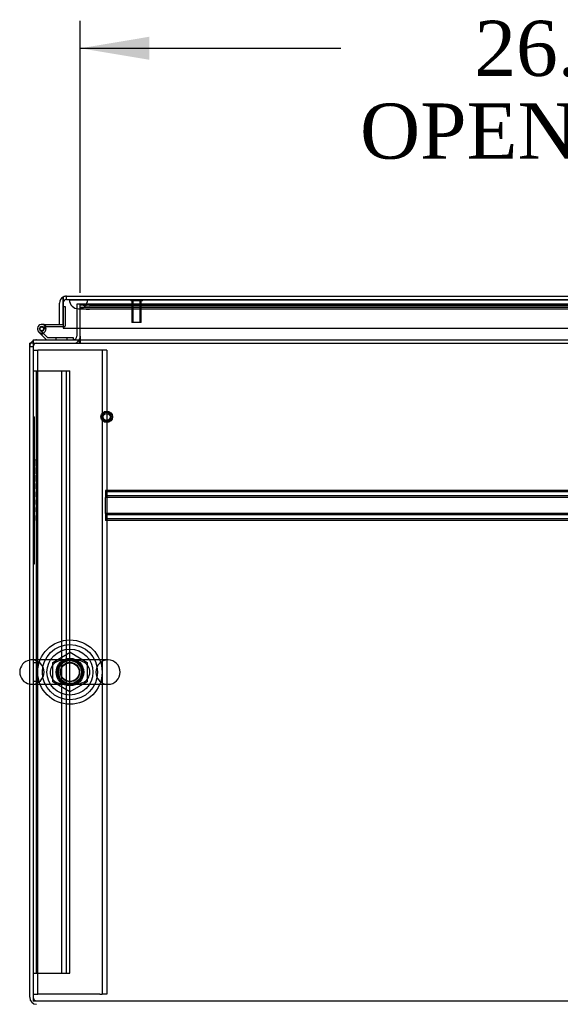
# Model space of a CAD drawing. Header units: inches. Extents: x 1 to 359, y -2 to 239.
# Tile 2 of 79: x 79 to 94, y 14 to 41. Entities that reach past the tile are written whole.
import ezdxf
from ezdxf.enums import TextEntityAlignment as Align
from ezdxf.lldxf.tags import DXFTag

# ---------------------------------------------------------------- set-up
doc = ezdxf.new("R2010")
doc.units = ezdxf.units.IN
doc.header["$MEASUREMENT"] = 0
for name, color, linetype in [('COM50677-2', 7, 'Continuous'), ('COM53964-1', 7, 'Continuous'), ('COM54746-60', 7, 'Continuous'), ('COM70216', 7, 'Continuous'), ('COM70220', 7, 'Continuous'), ('COM71195-7', 7, 'Continuous'), ('COM71298-2', 7, 'Continuous'), ('COM71299-2', 7, 'Continuous'), ('COM71300-2', 7, 'Continuous'), ('Default', 7, 'Continuous'), ('NTS18024', 7, 'Continuous'), ('QLB20185', 7, 'Continuous'), ('SCS86414', 7, 'Continuous'), ('STD26258', 7, 'Continuous'), ('WAF25377', 7, 'Continuous'), ('WAM254785', 7, 'Continuous')]:
    doc.layers.add(name, color=color, linetype=linetype)
doc.styles.add('SEACAD_Times_New_Roman', font='times.ttf')
tags = doc.linetypes.add('HIDDEN2', pattern=[0.1875, 0.125, -0.0625]).pattern_tags.tags
tags[6:7] = [DXFTag(74, 4), DXFTag(75, 0), DXFTag(340, '0'), DXFTag(46, 0.0), DXFTag(50, 0.0), DXFTag(44, 0.0), DXFTag(45, 0.0)]
tags[4:5] = [DXFTag(74, 4), DXFTag(75, 0), DXFTag(340, '0'), DXFTag(46, 0.0), DXFTag(50, 0.0), DXFTag(44, 0.0), DXFTag(45, 0.0)]
doc.dimstyles.new('HAMMOND_(STH_-_300x200)', dxfattribs={"dimtxt": 1.5, "dimasz": 1.875, "dimexe": 0.75, "dimexo": 0.75, "dimgap": 0.375, "dimtad": 0, "dimtih": 1, "dimtoh": 1, "dimzin": 0, "dimdsep": 46, "dimtxsty": 'SEACAD_Times_New_Roman', "dimblk1": '_SE_FILLED', "dimblk2": '_SE_FILLED', "dimsah": 1, "dimcen": 0.75, "dimadec": 0, "dimazin": 0, "dimtfac": 0.8, "dimtofl": 0, "dimtmove": 0, "dimatfit": 3, "dimfxl": 1, "dimtolj": 1, "dimtzin": 0, "dimarcsym": 0})

# ---------------------------------------------------------------- blocks, each defined once
blk = doc.blocks.new('SE2')
at = {"layer": 'COM50677-2', "color": 7, "linetype": 'HIDDEN2'}
for p, q in [((79.681, 32.22), (79.806, 32.22)), ((79.866, 32.22), (79.806, 32.22)), ((79.806, 14.72), (79.806, 32.22)), ((81.496, 32.22), (79.866, 32.22)), ((81.556, 32.22), (81.496, 32.22)), ((81.556, 32.22), (81.556, 14.72)), ((81.681, 32.22), (81.556, 32.22)), ((81.681, 32.22), (81.681, 14.72)), ((79.681, 14.72), (79.806, 14.72)), ((79.866, 14.72), (79.806, 14.72)), ((81.496, 14.72), (79.866, 14.72)), ((81.496, 14.72), (81.556, 14.72)), ((81.681, 14.72), (81.556, 14.72))]:
    blk.add_line(p, q, dxfattribs=at)
blk.add_circle((80.681, 23.47), 0.375, dxfattribs=at)
at = {"layer": 'COM53964-1', "color": 7, "linetype": 'HIDDEN2'}
for p, q in [((79.681, 31.659), (79.819, 31.659)), ((79.776, 15.284), (79.776, 31.659)), ((79.819, 31.659), (80.543, 31.659)), ((80.46, 15.284), (80.46, 31.659)), ((80.543, 31.659), (80.681, 31.659)), ((80.586, 15.284), (80.586, 31.659)), ((80.681, 15.284), (80.681, 31.659)), ((79.776, 23.721), (79.681, 23.721)), ((79.681, 23.221), (79.776, 23.221)), ((79.681, 15.284), (79.819, 15.284)), ((79.819, 15.284), (80.543, 15.284)), ((80.543, 15.284), (80.681, 15.284))]:
    blk.add_line(p, q, dxfattribs=at)
at = {"layer": 'COM54746-60', "color": 7, "linetype": 'Continuous'}
for p, q in [((80.493, 33.404), (80.493, 33.404)), ((79.981, 32.917), (79.913, 32.917)), ((79.981, 32.917), (80.493, 32.917)), ((80.493, 32.917), (80.493, 32.919)), ((80.046, 32.502), (79.835, 32.713)), ((79.877, 32.758), (80.072, 32.564)), ((80.03, 32.8), (79.968, 32.8)), ((80.017, 32.855), (80.037, 32.855)), ((80.493, 32.855), (80.037, 32.855)), ((80.072, 32.564), (80.765, 32.564)), ((80.765, 32.564), (80.765, 32.502))]:
    blk.add_line(p, q, dxfattribs=at)
at = {"layer": 'COM54746-60', "color": 7, "linetype": 'HIDDEN2'}
for p, q in [((80.493, 33.404), (80.555, 33.404)), ((80.555, 33.404), (80.555, 32.88)), ((79.851, 32.787), (79.851, 32.812)), ((79.901, 32.862), (79.926, 32.862)), ((79.926, 32.737), (79.901, 32.737)), ((79.913, 32.855), (80.017, 32.855)), ((80.03, 32.81), (79.968, 32.805)), ((79.976, 32.812), (79.976, 32.787)), ((80.53, 32.855), (80.493, 32.855)), ((80.3, 32.564), (80.3, 32.502)), ((80.604, 32.502), (80.604, 32.564))]:
    blk.add_line(p, q, dxfattribs=at)
at = {"layer": 'COM54746-60', "color": 7, "linetype": 'Continuous'}
blk.add_circle((79.913, 32.8), 0.05, dxfattribs=at)
for radius, start, end in [(0.117, 0, 227.608), (0.135, 24.0421, 60.0736), (0.055, 0, 228.8041), (0.055, 228.8041, 0), (0.117, 287.0274, 0)]:
    blk.add_arc((79.913, 32.8), radius, start, end, dxfattribs=at)
at = {"layer": 'COM54746-60', "color": 7, "linetype": 'HIDDEN2'}
for centre, radius, start, end in [((79.913, 32.8), 0.117, 227.608, 287.0274), ((79.901, 32.812), 0.05, 90, 180), ((79.901, 32.787), 0.05, 180, 270), ((79.913, 32.8), 0.135, 255.0294, 291.0142), ((79.926, 32.812), 0.05, 0, 90), ((79.926, 32.787), 0.05, 270, 0), ((80.53, 32.88), 0.025, 270, 0)]:
    blk.add_arc(centre, radius, start, end, dxfattribs=at)
at = {"layer": 'COM70216', "color": 7, "linetype": 'HIDDEN2'}
for p, q in [((107.148, 28.407), (81.648, 28.407)), ((81.648, 28.407), (81.648, 28.364)), ((107.148, 28.367), (81.648, 28.367)), ((81.648, 28.364), (81.648, 28.262)), ((81.648, 28.262), (81.648, 28.219)), ((107.148, 28.259), (81.648, 28.259)), ((81.648, 27.782), (81.648, 28.219)), ((107.148, 28.219), (81.648, 28.219)), ((107.148, 27.782), (81.648, 27.782)), ((81.648, 27.782), (81.648, 27.739)), ((107.148, 27.742), (81.648, 27.742)), ((81.648, 27.739), (81.648, 27.637)), ((81.648, 27.637), (81.648, 27.594)), ((107.148, 27.634), (81.648, 27.634)), ((107.148, 27.594), (81.648, 27.594))]:
    blk.add_line(p, q, dxfattribs=at)
at = {"layer": 'COM70220', "color": 7, "linetype": 'HIDDEN2'}
for p, q in [((80.665, 33.593), (81.164, 33.593)), ((80.665, 33.592), (80.665, 33.593)), ((80.665, 33.592), (81.164, 33.592)), ((80.914, 33.59), (80.665, 33.592)), ((81.163, 33.592), (80.914, 33.59)), ((80.914, 33.59), (81.164, 33.59)), ((81.163, 33.593), (81.163, 33.592)), ((81.164, 33.593), (107.632, 33.593)), ((81.164, 33.592), (107.632, 33.592)), ((81.164, 33.59), (107.632, 33.59)), ((80.914, 33.344), (81.164, 33.344)), ((81.164, 33.344), (107.632, 33.344))]:
    blk.add_line(p, q, dxfattribs=at)
blk.add_arc((80.914, 33.594), 0.25, 180, 0, dxfattribs=at)
at = {"layer": 'COM71195-7', "color": 7, "linetype": 'Continuous'}
for p, q in [((80.398, 32.919), (80.398, 33.499)), ((80.493, 33.663), (80.493, 33.499)), ((80.493, 33.499), (80.493, 33.663)), ((80.493, 32.919), (80.493, 33.499)), ((80.493, 33.499), (80.493, 32.814)), ((80.588, 33.689), (108.208, 33.689)), ((80.398, 32.919), (80.493, 32.919)), ((80.493, 32.814), (108.303, 32.814))]:
    blk.add_line(p, q, dxfattribs=at)
at = {"layer": 'COM71195-7', "color": 7, "linetype": 'HIDDEN2'}
for q in [(80.588, 33.689), (108.208, 33.594)]:
    blk.add_line((80.588, 33.594), q, dxfattribs=at)
at = {"layer": 'COM71195-7', "color": 7, "linetype": 'Continuous'}
for start, end in [(120, 180), (90, 120)]:
    blk.add_arc((80.588, 33.499), 0.19, start, end, dxfattribs=at)
at = {"layer": 'COM71195-7', "color": 7, "linetype": 'HIDDEN2'}
blk.add_arc((80.588, 33.499), 0.095, 90, 180, dxfattribs=at)
at = {"layer": 'COM71195-7', "color": 7, "linetype": 'Continuous'}
blk.add_ellipse((80.588, 33.499), major_axis=(0, -0.19), ratio=0.999171, start_param=3.141593, end_param=3.665191, dxfattribs=at)
at = {"layer": 'COM71195-7', "color": 7, "linetype": 'HIDDEN2'}
blk.add_ellipse((80.588, 33.499), major_axis=(0, -0.095), ratio=0.999171, start_param=3.141593, end_param=4.712389, dxfattribs=at)
at = {"layer": 'COM71298-2', "color": 7, "linetype": 'HIDDEN2'}
for p, q in [((80.961, 33.469), (80.961, 33.471)), ((80.962, 33.469), (80.961, 33.471)), ((107.999, 33.471), (80.961, 33.471)), ((107.999, 33.376), (80.962, 33.376)), ((107.749, 33.428), (81.211, 33.428)), ((107.749, 33.335), (81.211, 33.335))]:
    blk.add_line(p, q, dxfattribs=at)
blk.add_circle((80.681, 23.47), 0.344, dxfattribs=at)
for centre in [(81.211, 33.472), (81.211, 33.378)]:
    blk.add_ellipse(centre, major_axis=(-0.25, 0), ratio=0.173648, start_param=0.070105, end_param=1.570796, dxfattribs=at)
at = {"layer": 'COM71299-2', "color": 7, "linetype": 'HIDDEN2'}
for p, q in [((80.961, 33.469), (107.999, 33.469)), ((80.961, 32.814), (80.961, 33.469)), ((79.681, 32.407), (139.551, 32.407)), ((80.931, 32.502), (80.931, 32.407)), ((80.961, 32.502), (80.961, 32.407))]:
    blk.add_line(p, q, dxfattribs=at)
at = {"layer": 'COM71299-2', "color": 7, "linetype": 'Continuous'}
for p, q in [((80.961, 32.597), (80.961, 32.814)), ((79.681, 32.502), (139.551, 32.502)), ((79.681, 32.502), (79.681, 32.312)), ((80.961, 32.597), (80.961, 32.502)), ((79.681, 32.312), (79.681, 14.537)), ((79.681, 14.537), (139.551, 14.537))]:
    blk.add_line(p, q, dxfattribs=at)
at = {"layer": 'COM71300-2', "color": 7, "linetype": 'HIDDEN2'}
for p, q in [((80.961, 33.469), (80.866, 33.469)), ((80.866, 33.469), (80.866, 32.814)), ((79.681, 32.312), (79.586, 32.312))]:
    blk.add_line(p, q, dxfattribs=at)
at = {"layer": 'COM71300-2', "color": 7, "linetype": 'Continuous'}
for p, q in [((80.866, 32.814), (80.866, 32.597)), ((79.586, 14.632), (79.586, 32.407)), ((79.681, 32.407), (79.586, 32.407))]:
    blk.add_line(p, q, dxfattribs=at)
at = {"layer": 'COM71300-2', "color": 7, "linetype": 'HIDDEN2'}
for centre, radius, start, end in [((79.776, 32.312), 0.19, 150, 180), ((79.776, 32.312), 0.19, 90, 120), ((79.776, 32.312), 0.095, 90, 180), ((80.771, 32.597), 0.19, 270, 330), ((79.776, 14.632), 0.095, 180, 270)]:
    blk.add_arc(centre, radius, start, end, dxfattribs=at)
at = {"layer": 'COM71300-2', "color": 7, "linetype": 'Continuous'}
for centre, radius, start, end in [((79.776, 32.312), 0.19, 120, 150), ((80.771, 32.597), 0.095, 270, 0), ((80.771, 32.597), 0.19, 330, 0), ((79.776, 14.632), 0.19, 180, 270)]:
    blk.add_arc(centre, radius, start, end, dxfattribs=at)
at = {"layer": 'NTS18024', "color": 7, "linetype": 'HIDDEN2'}
for p, q in [((80.216, 23.733), (80.686, 24.008)), ((80.686, 24.008), (81.146, 23.733)), ((80.216, 23.207), (80.216, 23.733)), ((81.146, 23.733), (81.146, 23.207)), ((80.681, 22.935), (80.216, 23.207)), ((81.146, 23.207), (80.681, 22.935))]:
    blk.add_line(p, q, dxfattribs=at)
for radius in [0.312, 0.263]:
    blk.add_circle((80.681, 23.47), radius, dxfattribs=at)
at = {"layer": 'QLB20185', "color": 7, "linetype": 'HIDDEN2'}
for p, q in [((79.711, 30.407), (79.681, 30.407)), ((79.711, 30.407), (79.711, 30.032)), ((79.711, 30.032), (79.711, 26.782)), ((79.728, 29.248), (79.71, 29.248)), ((79.728, 29.233), (79.71, 29.233)), ((79.728, 29.214), (79.71, 29.214)), ((79.726, 29.227), (79.711, 29.227)), ((79.726, 29.221), (79.711, 29.221)), ((79.726, 29.212), (79.711, 29.212)), ((79.726, 29.211), (79.711, 29.211)), ((79.726, 29.21), (79.711, 29.21)), ((79.726, 29.202), (79.711, 29.202)), ((79.726, 29.177), (79.711, 29.177)), ((79.726, 29.177), (79.711, 29.177)), ((79.726, 29.174), (79.711, 29.174)), ((79.726, 29.248), (79.726, 29.227)), ((79.726, 29.222), (79.726, 29.227)), ((79.726, 29.202), (79.726, 29.212)), ((79.726, 29.174), (79.726, 29.202)), ((79.726, 29.088), (79.726, 29.174)), ((79.71, 29.07), (79.728, 29.07)), ((79.71, 29.07), (79.728, 29.07)), ((79.728, 29.03), (79.71, 29.03)), ((79.71, 28.926), (79.728, 28.926)), ((79.726, 29.157), (79.711, 29.157)), ((79.726, 29.123), (79.711, 29.123)), ((79.726, 29.097), (79.711, 29.097)), ((79.726, 29.096), (79.711, 29.096)), ((79.726, 29.088), (79.711, 29.088)), ((79.726, 29.085), (79.711, 29.085)), ((79.726, 29.084), (79.711, 29.084)), ((79.726, 29.072), (79.711, 29.072)), ((79.726, 29.028), (79.711, 29.028)), ((79.726, 28.985), (79.711, 28.985)), ((79.726, 28.971), (79.711, 28.971)), ((79.726, 28.928), (79.711, 28.928)), ((79.726, 29.072), (79.726, 29.088)), ((79.726, 29.072), (79.726, 29.07)), ((79.726, 29.02), (79.726, 29.028)), ((79.726, 28.859), (79.726, 29.02)), ((79.728, 28.823), (79.71, 28.823)), ((79.71, 28.675), (79.728, 28.675)), ((79.71, 28.66), (79.728, 28.66)), ((79.71, 28.659), (79.728, 28.659)), ((79.71, 28.645), (79.728, 28.645)), ((79.726, 28.874), (79.711, 28.874)), ((79.726, 28.859), (79.711, 28.859)), ((79.726, 28.821), (79.711, 28.821)), ((79.726, 28.794), (79.711, 28.794)), ((79.726, 28.779), (79.711, 28.779)), ((79.726, 28.697), (79.711, 28.697)), ((79.726, 28.689), (79.711, 28.689)), ((79.726, 28.681), (79.711, 28.681)), ((79.726, 28.677), (79.711, 28.677)), ((79.726, 28.673), (79.711, 28.673)), ((79.726, 28.667), (79.711, 28.667)), ((79.726, 28.665), (79.711, 28.665)), ((79.726, 28.655), (79.711, 28.655)), ((79.726, 28.652), (79.711, 28.652)), ((79.726, 28.813), (79.726, 28.821)), ((79.726, 28.704), (79.726, 28.813)), ((79.726, 28.673), (79.726, 28.704)), ((79.726, 28.652), (79.726, 28.673)), ((79.728, 28.588), (79.71, 28.588)), ((79.71, 28.468), (79.728, 28.468)), ((79.71, 28.453), (79.728, 28.453)), ((79.726, 28.595), (79.711, 28.595)), ((79.726, 28.58), (79.711, 28.58)), ((79.726, 28.576), (79.711, 28.576)), ((79.726, 28.573), (79.711, 28.573)), ((79.726, 28.554), (79.711, 28.554)), ((79.726, 28.553), (79.711, 28.553)), ((79.726, 28.483), (79.711, 28.483)), ((79.726, 28.473), (79.711, 28.473)), ((79.726, 28.468), (79.711, 28.468)), ((79.726, 28.468), (79.711, 28.468)), ((79.726, 28.466), (79.711, 28.466)), ((79.726, 28.457), (79.711, 28.457)), ((79.726, 28.455), (79.711, 28.455)), ((79.726, 28.453), (79.711, 28.453)), ((79.726, 28.371), (79.711, 28.371)), ((79.726, 28.367), (79.711, 28.367)), ((79.726, 28.453), (79.726, 28.595)), ((79.726, 28.367), (79.726, 28.371)), ((79.726, 28.358), (79.726, 28.367)), ((79.728, 28.157), (79.71, 28.157)), ((79.728, 28.157), (79.71, 28.157)), ((79.726, 28.358), (79.711, 28.358)), ((79.726, 28.356), (79.711, 28.356)), ((79.726, 28.35), (79.711, 28.35)), ((79.726, 28.347), (79.711, 28.347)), ((79.726, 28.337), (79.711, 28.337)), ((79.726, 28.328), (79.711, 28.328)), ((79.726, 28.281), (79.711, 28.281)), ((79.726, 28.279), (79.711, 28.279)), ((79.726, 28.27), (79.711, 28.27)), ((79.726, 28.265), (79.711, 28.265)), ((79.726, 28.26), (79.711, 28.26)), ((79.726, 28.259), (79.711, 28.259)), ((79.726, 28.257), (79.711, 28.257)), ((79.726, 28.251), (79.711, 28.251)), ((79.726, 28.249), (79.711, 28.249)), ((79.726, 28.24), (79.711, 28.24)), ((79.726, 28.236), (79.711, 28.236)), ((79.726, 28.155), (79.711, 28.155)), ((79.726, 28.155), (79.711, 28.155)), ((79.726, 28.155), (79.711, 28.155)), ((79.726, 28.149), (79.711, 28.149)), ((79.726, 28.347), (79.726, 28.358)), ((79.726, 28.328), (79.726, 28.347)), ((79.726, 28.259), (79.726, 28.328)), ((79.726, 28.236), (79.726, 28.259)), ((79.726, 28.147), (79.726, 28.155)), ((79.726, 28.032), (79.726, 28.147)), ((79.71, 28.023), (79.728, 28.023)), ((79.728, 27.942), (79.71, 27.942)), ((79.728, 27.939), (79.71, 27.939)), ((79.728, 27.928), (79.71, 27.928)), ((79.728, 27.924), (79.71, 27.924)), ((79.726, 28.097), (79.711, 28.097)), ((79.726, 28.082), (79.711, 28.082)), ((79.726, 28.025), (79.711, 28.025)), ((79.726, 27.933), (79.711, 27.933)), ((79.726, 27.929), (79.711, 27.929)), ((79.726, 27.923), (79.711, 27.923)), ((79.726, 27.913), (79.711, 27.913)), ((79.726, 27.91), (79.711, 27.91)), ((79.726, 27.91), (79.711, 27.91)), ((79.726, 27.905), (79.711, 27.905)), ((79.726, 27.846), (79.711, 27.846)), ((79.726, 27.841), (79.711, 27.841)), ((79.726, 27.838), (79.711, 27.838)), ((79.726, 28.025), (79.726, 28.032)), ((79.726, 27.923), (79.726, 27.942)), ((79.726, 27.828), (79.726, 27.923)), ((79.71, 27.812), (79.728, 27.812)), ((79.71, 27.809), (79.728, 27.809)), ((79.728, 27.735), (79.71, 27.735)), ((79.71, 27.605), (79.728, 27.605)), ((79.71, 27.605), (79.728, 27.605)), ((79.71, 27.59), (79.728, 27.59)), ((79.726, 27.828), (79.711, 27.828)), ((79.726, 27.827), (79.711, 27.827)), ((79.726, 27.823), (79.711, 27.823)), ((79.726, 27.823), (79.711, 27.823)), ((79.726, 27.728), (79.711, 27.728)), ((79.726, 27.721), (79.711, 27.721)), ((79.726, 27.717), (79.711, 27.717)), ((79.726, 27.715), (79.711, 27.715)), ((79.726, 27.703), (79.711, 27.703)), ((79.726, 27.702), (79.711, 27.702)), ((79.726, 27.702), (79.711, 27.702)), ((79.726, 27.677), (79.711, 27.677)), ((79.726, 27.622), (79.711, 27.622)), ((79.726, 27.62), (79.711, 27.62)), ((79.726, 27.611), (79.711, 27.611)), ((79.726, 27.609), (79.711, 27.609)), ((79.726, 27.607), (79.711, 27.607)), ((79.726, 27.703), (79.726, 27.728)), ((79.726, 27.611), (79.726, 27.703)), ((79.726, 27.59), (79.726, 27.611)), ((79.711, 26.782), (79.711, 26.407)), ((79.711, 26.407), (79.681, 26.407))]:
    blk.add_line(p, q, dxfattribs=at)
at = {"layer": 'SCS86414', "color": 7, "linetype": 'HIDDEN2'}
for p, q in [((80.637, 23.802), (79.646, 23.802)), ((81.717, 23.802), (80.637, 23.802)), ((79.646, 23.139), (80.699, 23.139)), ((80.699, 23.139), (81.717, 23.139))]:
    blk.add_line(p, q, dxfattribs=at)
for radius in [0.625, 0.312, 0.252]:
    blk.add_circle((80.681, 23.47), radius, dxfattribs=at)
at = {"layer": 'SCS86414', "color": 7, "linetype": 'Continuous'}
blk.add_arc((79.646, 23.47), 0.331, 100.3132, 259.6868, dxfattribs=at)
at = {"layer": 'SCS86414', "color": 7, "linetype": 'HIDDEN2'}
for centre, radius, start, end in [((79.646, 23.47), 0.331, 90, 100.3132), ((79.646, 23.47), 0.331, 270, 90), ((80.445, 23.469), 0.303, 131.0484, 247.1599), ((80.479, 23.435), 0.352, 115.5712, 131.4638), ((80.915, 23.47), 0.306, 292.4822, 66.9196), ((81.717, 23.47), 0.331, 90, 270), ((81.717, 23.47), 0.331, 270, 90), ((79.646, 23.47), 0.331, 259.6868, 270)]:
    blk.add_arc(centre, radius, start, end, dxfattribs=at)
for points, knots in [([(80.319, 23.754), (80.324, 23.756), (80.329, 23.758), (80.387, 23.783), (80.445, 23.794), (80.534, 23.801), (80.564, 23.802), (80.626, 23.802), (80.658, 23.801), (80.754, 23.802), (80.817, 23.803), (80.933, 23.792), (80.99, 23.779), (81.043, 23.754)], [0.0565689, 0.0565689, 0.0565689, 0.0565689, 0.0625, 0.0625, 0.125, 0.125, 0.15625, 0.15625, 0.1875, 0.1875, 0.25, 0.25, 0.3119644, 0.3119644, 0.3119644, 0.3119644]), ([(81.04, 23.185), (81.036, 23.184), (81.033, 23.182), (80.975, 23.158), (80.918, 23.147), (80.799, 23.138), (80.736, 23.139), (80.639, 23.139), (80.607, 23.139), (80.545, 23.14), (80.515, 23.141), (80.427, 23.15), (80.371, 23.163), (80.319, 23.187)], [0.5584614, 0.5584614, 0.5584614, 0.5584614, 0.5625, 0.5625, 0.625, 0.625, 0.6875, 0.6875, 0.71875, 0.71875, 0.75, 0.75, 0.8114741, 0.8114741, 0.8114741, 0.8114741])]:
    blk.add_open_spline(points, degree=3, knots=knots, dxfattribs=at)
at = {"layer": 'STD26258', "color": 7, "linetype": 'HIDDEN2'}
for p, q in [((82.337, 33.594), (82.337, 33.562)), ((82.65, 33.562), (82.337, 33.562)), ((82.368, 33.562), (82.368, 32.969)), ((82.399, 32.969), (82.399, 33.562)), ((82.588, 32.969), (82.588, 33.562)), ((82.618, 32.969), (82.618, 33.562)), ((82.65, 33.562), (82.65, 33.594)), ((82.618, 32.969), (82.368, 32.969))]:
    blk.add_line(p, q, dxfattribs=at)
for radius in [0.156, 0.125, 0.0944]:
    blk.add_circle((81.681, 30.407), radius, dxfattribs=at)
at = {"layer": 'WAF25377', "color": 7, "linetype": 'HIDDEN2'}
for radius in [0.875, 0.34]:
    blk.add_circle((80.681, 23.47), radius, dxfattribs=at)
at = {"layer": 'WAM254785', "color": 7, "linetype": 'HIDDEN2'}
for radius in [0.75, 0.312]:
    blk.add_circle((80.681, 23.47), radius, dxfattribs=at)
blk = doc.blocks.new('DMBLK68')
at = {"layer": 'Default', "linetype": 'Continuous', "transparency": 16777216}
for points in [[(82.836, 40.738), (80.961, 40.425), (82.836, 40.113)], [(105.637, 40.738), (105.637, 40.113), (107.512, 40.425)]]:
    blk.add_hatch(color=7, dxfattribs=at).paths.add_polyline_path(points)
at = {"layer": 'Default', "color": 7, "linetype": 'Continuous', "transparency": 16777216}
for p, q in [((80.961, 33.783), (80.961, 41.175)), ((107.512, 34.034), (107.512, 41.175)), ((80.961, 40.425), (88.042, 40.425)), ((100.431, 40.425), (107.512, 40.425))]:
    blk.add_line(p, q, dxfattribs=at)
at = {"layer": 'Default', "color": 7, "linetype": 'Continuous', "transparency": 16777216, "style": 'SEACAD_Times_New_Roman'}
for s, p in [('26.55', (91.678, 41.175)), ('OPENNING', (88.567, 38.925))]:
    blk.add_text(s, height=1.5, dxfattribs=at).set_placement(p, align=Align.TOP_LEFT)
blk = doc.blocks.new('_SE_FILLED')
at = {"color": 0}
blk.add_line((0, 0), (-1, 0), dxfattribs=at)
blk.add_solid([(0, 0), (-1, -0.1665), (-1, 0.1665), (0, 0)], dxfattribs=at)

msp = doc.modelspace()

# ---------------------------------------------------------------- block references
at = {"layer": 'Default'}
msp.add_blockref('SE2', (0, 0), dxfattribs=at)

# ---------------------------------------------------------------- dimensions: what is measured, and where the dimension line sits
at = {"layer": 'Default', "color": 7, "linetype": 'Continuous'}
dim = msp.add_linear_dim(base=(107.512, 40.425), p1=(80.961, 33.033), p2=(107.512, 33.284), text='\\A1;<>\\POPENNING', dimstyle='HAMMOND_(STH_-_300x200)', dxfattribs=at)
dim.commit()
dim.dimension.update_dxf_attribs({"geometry": 'DMBLK68', "text_midpoint": (94.237, 40.425), "dimtype": 160})

doc.saveas('drawing.dxf')
